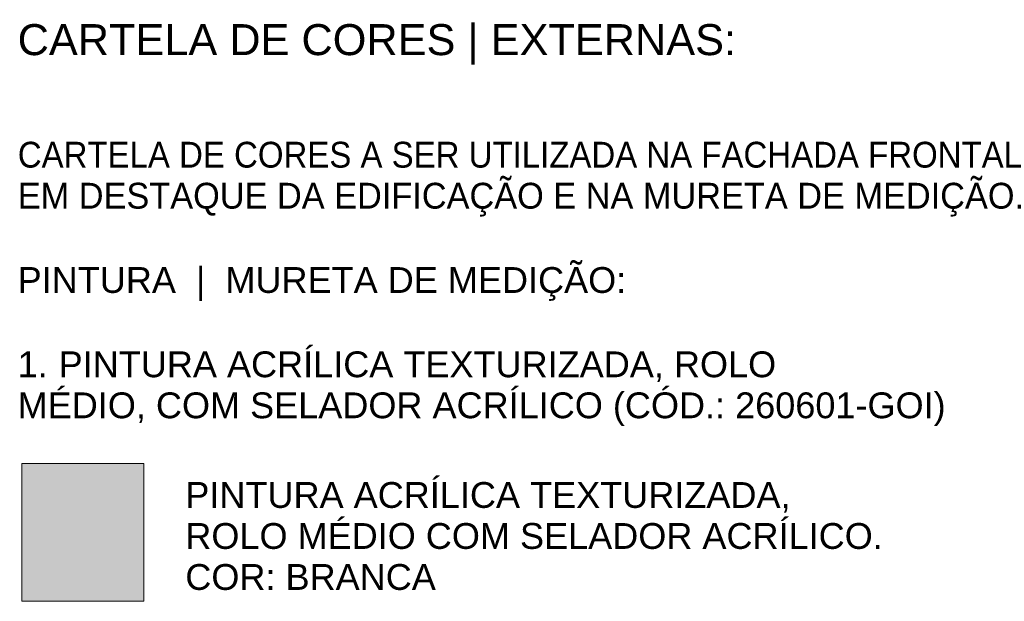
# Model space of a CAD drawing. Header units: metres. Extents: x -18.2 to 3.4, y -18.3 to 10.3.
# Tile 18 of 19: x -12 to -6.3, y 6.9 to 10.3. Entities that reach past the tile are written whole.
import ezdxf

# ---------------------------------------------------------------- set-up
doc = ezdxf.new("R2010")
doc.units = ezdxf.units.M
doc.layers.add('A-DETL', color=7, linetype='Continuous', lineweight=5, true_color=0x00a600)
doc.layers.add('A-DETL-GENF', color=7, linetype='Continuous', lineweight=5)
doc.layers.add('G-ANNO-TEXT', color=7, linetype='Continuous', lineweight=9)
doc.styles.add('Arial_3', font='arial.ttf', dxfattribs={"height": 0.15})
doc.styles.add('Arial_B', font='arial.ttf', dxfattribs={"height": 0.18})
doc.styles.add('Arial_B_1', font='arial.ttf', dxfattribs={"height": 0.15})

msp = doc.modelspace()

# ---------------------------------------------------------------- hatches: boundary and pattern name
at = {"layer": 'A-DETL-GENF', "true_color": 0xfffffc}
msp.add_hatch(color=7, dxfattribs=at).paths.add_polyline_path([(-11.2899, 6.9259), (-11.2899, 7.7259), (-11.9978, 7.7259), (-11.9978, 6.9259)])

# ---------------------------------------------------------------- linework, layer by layer
at = {"layer": 'A-DETL', "color": 7}
for p, q in [((-11.2899, 7.7259), (-11.9978, 7.7259)), ((-11.9978, 7.7259), (-11.9978, 6.9259)), ((-11.2899, 6.9259), (-11.2899, 7.7259)), ((-11.9978, 6.9259), (-11.2899, 6.9259))]:
    msp.add_line(p, q, dxfattribs=at)

# ---------------------------------------------------------------- texts
at = {"layer": 'G-ANNO-TEXT', "attachment_point": 1}
for s, insert, char_height, width, style in [('CARTELA DE CORES | EXTERNAS:', (-12.0227, 10.277), 0.18, 5.058648, 'Arial_B'), ('CARTELA DE CORES A SER UTILIZADA NA FACHADA FRONTAL ', (-12.0227, 9.5939), 0.15, 7.768352, 'Arial_3'), ('EM DESTAQUE DA EDIFICAÇÃO E NA MURETA DE MEDIÇÃO.', (-12.0227, 9.3558), 0.15, 7.487761, 'Arial_3'), ('PINTURA  |  MURETA DE MEDIÇÃO:', (-12.0227, 8.8664), 0.15, 4.313079, 'Arial_B_1'), ('PINTURA ACRÍLICA TEXTURIZADA, ROLO', (-11.7845, 8.3769), 0.15, 5.074682, 'Arial_3'), ('1. ', (-12.0227, 8.3769), 0.15, 0.288608, 'Arial_B_1'), ('MÉDIO, COM SELADOR ACRÍLICO (CÓD.: 260601-GOI)', (-12.0227, 8.1388), 0.15, 6.621939, 'Arial_3'), ('PINTURA ACRÍLICA TEXTURIZADA, ', (-11.0487, 7.6183), 0.15, 4.345146, 'Arial_3'), ('ROLO MÉDIO COM SELADOR ACRÍLICO. ', (-11.0487, 7.3802), 0.15, 4.994513, 'Arial_3'), ('COR: BRANCA', (-11.0487, 7.1421), 0.15, 1.771729, 'Arial_3')]:
    msp.add_mtext(s, dxfattribs=dict(at, insert=insert, char_height=char_height, width=width, style=style))

doc.saveas('drawing.dxf')
